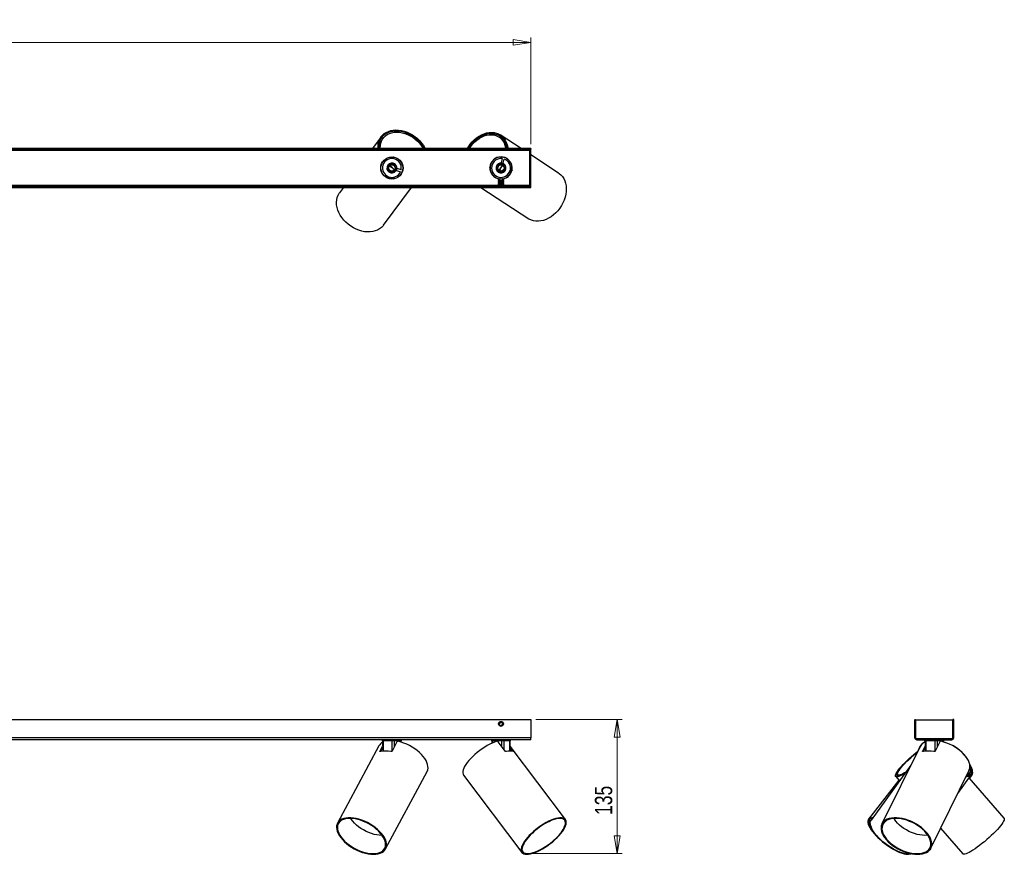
# Model space of a CAD drawing. Header units: millimetres. Extents: x 229 to 1032, y 488 to 656.
# Tile 4 of 4: x 833 to 1032, y 488 to 656. Entities that reach past the tile are written whole.
import ezdxf

# ---------------------------------------------------------------- set-up
doc = ezdxf.new("R2010")
doc.units = ezdxf.units.MM
doc.header["$PDSIZE"] = -1
doc.styles.add('SLDTEXTSTYLE0', font='TXT', dxfattribs={"width": 0.75})
doc.dimstyles.new('SLDDIMSTYLE0', dxfattribs={"dimtxt": 3.5, "dimasz": 3.556, "dimexe": 0, "dimexo": 0.0625, "dimgap": 0.875, "dimtad": 1, "dimdec": 0, "dimlfac": 5, "dimrnd": 1e-09, "dimzin": 12, "dimdsep": 46, "dimtxsty": 'SLDTEXTSTYLE0', "dimblk1": 'CLOSED', "dimblk2": 'CLOSED', "dimsah": 1, "dimcen": 0.09, "dimadec": 0, "dimazin": 3, "dimtfac": 1, "dimtofl": 0, "dimtmove": 0, "dimatfit": 3, "dimldrblk": 'CLOSED', "dimfxl": 0, "dimfrac": 2, "dimtolj": 1, "dimtzin": 12, "dimarcsym": 0})
doc.dimstyles.new('SLDDIMSTYLE2', dxfattribs={"dimtxt": 3.5, "dimasz": 3.556, "dimexe": 0, "dimexo": 0.0625, "dimgap": 0.875, "dimtad": 1, "dimdec": 0, "dimlfac": 5, "dimrnd": 1e-09, "dimzin": 12, "dimdsep": 46, "dimtxsty": 'SLDTEXTSTYLE0', "dimblk1": 'CLOSED', "dimblk2": 'CLOSED', "dimsah": 1, "dimcen": 0.09, "dimadec": 0, "dimazin": 3, "dimtfac": 1, "dimtdec": 0, "dimtofl": 0, "dimtmove": 0, "dimatfit": 3, "dimldrblk": 'CLOSED', "dimfxl": 0, "dimfrac": 2, "dimtolj": 1, "dimtzin": 12, "dimarcsym": 0})

# ---------------------------------------------------------------- blocks, each defined once
blk = doc.blocks.new('_Closed')
at = {"color": 0, "linetype": 'ByBlock', "lineweight": -2}
for p, q in [((-1, 0.166667), (0, 0)), ((-1, 0.166667), (-1, -0.166667)), ((0, 0), (-1, -0.166667)), ((0, 0), (-1, 0))]:
    blk.add_line(p, q, dxfattribs=at)
blk = doc.blocks.new('_D')
at = {"color": 7, "linetype": 'Continuous', "lineweight": 0}
for p, q in [((937.03, 514.78), (954.47, 514.78)), ((953.47, 487.76), (953.47, 514.78)), ((935.98, 487.76), (954.47, 487.76))]:
    blk.add_line(p, q, dxfattribs=at)
at = {"color": 7, "linetype": 'Continuous', "lineweight": 18, "xscale": 3.556, "yscale": 3.556}
for p, rotation in [((953.47, 514.78), 90.0000000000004), ((953.47, 487.76), 270.0000000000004)]:
    blk.add_blockref('_Closed', p, dxfattribs=dict(at, rotation=rotation))
at = {"color": 7, "linetype": 'Continuous', "lineweight": 18, "insert": (948.96, 495.54), "char_height": 3.5, "attachment_point": 1, "rotation": 90, "style": 'SLDTEXTSTYLE0'}
blk.add_mtext('135', dxfattribs=at)
blk = doc.blocks.new('_D_2')
at = {"color": 7, "linetype": 'Continuous', "lineweight": 0}
for p, q in [((336.21, 630.75), (336.21, 652.3)), ((336.21, 651.3), (936.03, 651.3)), ((936.03, 630.75), (936.03, 652.3))]:
    blk.add_line(p, q, dxfattribs=at)
at = {"color": 7, "linetype": 'Continuous', "lineweight": 18, "xscale": 3.556, "yscale": 3.556, "rotation": 180.0000000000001}
blk.add_blockref('_Closed', (336.21, 651.3, -43.4), dxfattribs=at)
at = {"color": 7, "linetype": 'Continuous', "lineweight": 18, "xscale": 3.556, "yscale": 3.556}
blk.add_blockref('_Closed', (936.03, 651.3, -43.4), dxfattribs=at)
at = {"color": 7, "linetype": 'Continuous', "lineweight": 18, "insert": (625.22, 655.81), "char_height": 3.5, "attachment_point": 1, "style": 'SLDTEXTSTYLE0'}
blk.add_mtext('2999', dxfattribs=at)

msp = doc.modelspace()

# ---------------------------------------------------------------- linework, layer by layer
at = {"color": 7, "linetype": 'Continuous', "lineweight": 25}
for p, q in [((905.85, 632.27), (904.09, 629.91)), ((905.63, 631.48), (905.83, 631.33)), ((906.15, 631.84), (905.91, 632.02)), ((906.25, 631.98), (906.09, 631.76)), ((929.84, 632.07), (929.62, 632.22)), ((929.92, 632.37), (929.76, 632.13)), ((934.07, 629.91), (929.89, 632.64)), ((930.23, 631.76), (930.37, 631.97)), ((936.03, 629.91), (636.12, 629.91)), ((936.03, 629.75), (636.12, 629.75)), ((935.83, 622.21), (935.83, 629.75)), ((936.03, 629.91), (936.03, 629.75)), ((936.03, 622.21), (936.03, 629.75)), ((906.37, 627.42), (906.34, 627.47)), ((906.54, 627.59), (906.51, 627.64)), ((907.78, 628.16), (907.82, 628.22)), ((908.1, 628.18), (908.14, 628.22)), ((908.29, 628.21), (908.37, 628.15)), ((908.34, 628.2), (908.43, 628.14)), ((928.9, 627.87), (928.96, 627.96)), ((928.95, 627.9), (929.01, 627.98)), ((929.15, 628.05), (929.2, 628.01)), ((929.45, 628.15), (929.5, 628.11)), ((930.29, 627.86), (930.08, 627.02)), ((930.47, 626.92), (930.68, 627.76)), ((930.88, 628.06), (930.87, 628.01)), ((931.09, 627.96), (931.08, 627.91)), ((931.23, 627.88), (931.22, 627.83)), ((941.65, 624.95), (936.03, 628.63)), ((905.82, 625.52), (905.87, 625.58)), ((906.27, 627.3), (906.24, 627.34)), ((907.03, 625.9), (907.05, 625.91)), ((907.07, 626.26), (907.08, 626.26)), ((907.3, 626.64), (907.29, 626.65)), ((908.94, 625.48), (909.77, 625.23)), ((909.06, 625.87), (909.01, 625.71)), ((909.89, 625.61), (909.06, 625.87)), ((909.98, 626.99), (910.07, 626.93)), ((910.01, 626.94), (910.09, 626.88)), ((910.15, 626.74), (910.11, 626.69)), ((910.23, 626.43), (910.19, 626.38)), ((927.78, 626.1), (927.84, 626.19)), ((927.83, 625.92), (927.78, 625.95)), ((927.79, 626.16), (927.85, 626.25)), ((927.86, 625.6), (927.8, 625.64)), ((930.08, 627.02), (930.47, 626.92)), ((932.25, 625.61), (932.16, 625.43)), ((932.2, 626.35), (932.25, 626.32)), ((906.22, 624.72), (906.08, 624.86)), ((907.53, 623.78), (907.36, 623.88)), ((908.28, 623.79), (908.24, 623.74)), ((909.85, 624.66), (909.8, 624.68)), ((909.94, 624.8), (909.89, 624.81)), ((910.06, 625), (910.01, 625.02)), ((928.5, 624.39), (928.46, 624.36)), ((928.68, 624.24), (928.64, 624.21)), ((928.81, 624.14), (928.77, 624.11)), ((929.41, 625.21), (929.4, 625.2)), ((930.03, 624.05), (929.47, 623.49)), ((929.47, 623.49), (929.54, 623.45)), ((930.58, 623.49), (929.47, 623.49)), ((929.8, 625), (929.8, 625.01)), ((930.58, 623.49), (930.03, 624.05)), ((930.16, 624.99), (930.16, 625)), ((930.52, 623.45), (930.58, 623.49)), ((930.61, 623.8), (930.56, 623.84)), ((931.39, 624.25), (931.26, 624.09)), ((636.12, 622.21), (936.03, 622.21)), ((636.12, 622.05), (936.03, 622.05)), ((898.27, 622.05), (897.48, 620.98)), ((906.32, 614.43), (911.96, 622.05)), ((925.99, 622.05), (935.64, 615.74)), ((929.54, 623.45), (929.43, 623.37)), ((929.43, 623.37), (929.43, 623.34)), ((930.63, 623.37), (929.43, 623.37)), ((929.43, 623.34), (929.54, 623.26)), ((930.63, 623.34), (929.43, 623.34)), ((929.54, 623.26), (929.43, 623.18)), ((929.43, 623.18), (929.43, 623.15)), ((930.63, 623.18), (929.43, 623.18)), ((929.43, 623.15), (929.54, 623.07)), ((930.63, 623.15), (929.43, 623.15)), ((929.54, 623.07), (929.43, 622.99)), ((929.43, 622.99), (929.43, 622.95)), ((930.63, 622.99), (929.43, 622.99)), ((929.43, 622.95), (929.54, 622.88)), ((930.63, 622.95), (929.43, 622.95)), ((929.54, 622.88), (929.43, 622.8)), ((929.43, 622.8), (929.43, 622.76)), ((930.63, 622.8), (929.43, 622.8)), ((929.43, 622.76), (929.54, 622.69)), ((930.63, 622.76), (929.43, 622.76)), ((929.54, 622.69), (929.43, 622.61)), ((929.43, 622.61), (929.43, 622.57)), ((930.63, 622.61), (929.43, 622.61)), ((929.43, 622.57), (929.54, 622.5)), ((930.63, 622.57), (929.43, 622.57)), ((929.54, 622.5), (929.43, 622.42)), ((929.43, 622.42), (929.43, 622.38)), ((930.63, 622.42), (929.43, 622.42)), ((929.43, 622.38), (929.54, 622.3)), ((930.63, 622.38), (929.43, 622.38)), ((929.54, 622.3), (929.43, 622.23)), ((929.43, 622.23), (929.43, 622.21)), ((930.63, 622.23), (929.43, 622.23)), ((930.52, 623.45), (929.54, 623.45)), ((930.52, 623.26), (929.54, 623.26)), ((930.52, 623.07), (929.54, 623.07)), ((930.52, 622.88), (929.54, 622.88)), ((930.52, 622.69), (929.54, 622.69)), ((930.52, 622.5), (929.54, 622.5)), ((930.52, 622.3), (929.54, 622.3)), ((930.63, 623.37), (930.52, 623.45)), ((930.52, 623.26), (930.63, 623.34)), ((930.63, 623.18), (930.52, 623.26)), ((930.52, 623.07), (930.63, 623.15)), ((930.63, 622.99), (930.52, 623.07)), ((930.52, 622.88), (930.63, 622.95)), ((930.63, 622.8), (930.52, 622.88)), ((930.52, 622.69), (930.63, 622.76)), ((930.63, 622.61), (930.52, 622.69)), ((930.52, 622.5), (930.63, 622.57)), ((930.63, 622.42), (930.52, 622.5)), ((930.52, 622.3), (930.63, 622.38)), ((930.63, 622.23), (930.52, 622.3)), ((930.63, 623.34), (930.63, 623.37)), ((930.63, 623.15), (930.63, 623.18)), ((930.63, 622.95), (930.63, 622.99)), ((930.63, 622.76), (930.63, 622.8)), ((930.63, 622.57), (930.63, 622.61)), ((930.63, 622.38), (930.63, 622.42)), ((930.63, 622.21), (930.63, 622.23)), ((936.03, 622.05), (936.03, 622.21)), ((636.12, 514.78), (936.03, 514.78)), ((936.03, 514.78), (936.03, 511.08)), ((1013.48, 514.78), (1013.64, 514.78)), ((1013.48, 514.78), (1013.48, 511.08)), ((1013.49, 514.68), (1021.17, 514.68)), ((1013.49, 511.04), (1013.49, 514.68)), ((1013.64, 514.78), (1013.64, 511.08)), ((1021.17, 511.08), (1021.17, 514.78)), ((1021.33, 514.78), (1021.17, 514.78)), ((1021.17, 514.68), (1021.17, 511.04)), ((1021.33, 511.08), (1021.33, 514.78)), ((929.73, 514.06), (930.03, 514.23)), ((929.73, 513.71), (929.73, 514.06)), ((929.73, 513.71), (930.03, 513.54)), ((930.33, 514.06), (930.03, 514.23)), ((930.33, 513.71), (930.03, 513.54)), ((930.33, 513.71), (930.33, 514.06)), ((936.03, 511.08), (636.12, 511.08)), ((936.03, 510.68), (636.12, 510.68)), ((906.15, 510.48), (906.17, 508.37)), ((908.08, 510.48), (906.27, 510.48)), ((909.85, 510.48), (908.5, 510.48)), ((909.91, 510.22), (909.91, 510.48)), ((928.17, 510.48), (928.17, 509.99)), ((930.19, 510.48), (928.3, 510.48)), ((931.84, 510.48), (930.61, 510.48)), ((931.87, 508.4), (931.89, 510.48)), ((936.03, 510.68), (936.03, 511.08)), ((1013.48, 511.08), (1013.64, 511.08)), ((1020.97, 510.84), (1013.69, 510.84)), ((1013.88, 510.68), (1013.88, 510.84)), ((1013.88, 510.84), (1020.93, 510.84)), ((1013.88, 510.68), (1020.93, 510.68)), ((1015.52, 510.48), (1015.53, 510.23)), ((1015.54, 510.48), (1015.57, 508.37)), ((1017.57, 510.48), (1015.68, 510.48)), ((1019.22, 510.48), (1017.98, 510.48)), ((1019.27, 510.24), (1019.27, 510.48)), ((1019.28, 510.24), (1019.28, 510.48)), ((1020.93, 510.68), (1020.93, 510.84)), ((1021.33, 511.08), (1021.17, 511.08)), ((905.42, 509.47), (897.05, 493.87)), ((905.65, 508.41), (906.16, 509.37)), ((905.76, 508.31), (906.17, 509.07)), ((909.05, 510.27), (908.06, 508.41)), ((930.86, 508.41), (929.46, 510.27)), ((931.87, 508.93), (932.3, 508.36)), ((943.04, 494.58), (931.88, 509.38)), ((931.88, 509.24), (932.51, 508.41)), ((1014.53, 509.3), (1006.84, 493.7)), ((1014.52, 509.3), (1014.08, 508.4)), ((1015.07, 508.41), (1015.55, 509.4)), ((1015.17, 508.3), (1015.56, 509.09)), ((1018.49, 510.27), (1017.58, 508.41)), ((1012.68, 505.54), (1004.68, 494.49)), ((1016.71, 488.84), (1024.4, 504.44)), ((906.75, 488.67), (915.12, 504.27)), ((922.49, 503.56), (934.25, 487.96)), ((1010.28, 502.51), (1004.15, 494.65)), ((1009.63, 503.27), (1010.39, 502.39)), ((1010, 503.6), (1010.21, 503.36)), ((1022.13, 499.85), (1024.88, 503.65)), ((1024.26, 503.65), (1024.48, 503.94)), ((1031.48, 494.87), (1024.42, 503.01)), ((1024.53, 502.88), (1025, 503.49)), ((1016.73, 488.84), (1018.69, 492.83)), ((1018.68, 492.84), (1023.17, 487.66)), ((1012.03, 487.59), (1012.2, 487.6))]:
    msp.add_line(p, q, dxfattribs=at)
at = {"color": 8, "linetype": 'Continuous', "lineweight": 25}
for p, q in [((935.83, 629.51), (636.12, 629.51)), ((929.47, 622.45), (724.58, 622.45)), ((935.83, 622.45), (930.58, 622.45)), ((906.27, 510.48), (906.3, 508.38)), ((908.08, 508.46), (908.08, 510.48)), ((908.5, 510.48), (908.5, 509.24)), ((909.85, 510.23), (909.85, 510.48)), ((928.3, 510.48), (928.31, 510.05)), ((930.19, 509.3), (930.19, 510.48)), ((930.61, 510.48), (930.6, 508.75)), ((931.82, 508.4), (931.84, 510.48)), ((1015.68, 510.48), (1015.7, 508.38)), ((1017.56, 508.39), (1017.57, 510.48)), ((1017.98, 510.48), (1017.98, 509.22)), ((1019.22, 510.26), (1019.22, 510.48)), ((905.65, 508.41), (905.72, 508.3)), ((932.43, 508.33), (932.51, 508.41)), ((1015.07, 508.41), (1015.14, 508.29))]:
    msp.add_line(p, q, dxfattribs=at)
at = {"color": 7, "linetype": 'Continuous', "lineweight": 25, "flags": 128}
for points in [[(905.24, 629.91), (905.24, 629.95), (905.23, 630.45), (905.28, 630.94), (905.4, 631.4), (905.58, 631.84), (905.82, 632.23), (906.12, 632.59), (906.47, 632.9), (906.86, 633.15), (907.31, 633.36), (907.79, 633.51), (908.3, 633.6), (908.83, 633.64), (909.39, 633.61), (909.96, 633.53), (910.53, 633.38), (911.09, 633.18), (911.65, 632.93), (912.19, 632.63), (912.7, 632.28), (913.18, 631.89), (913.63, 631.46), (914.03, 631), (914.39, 630.52), (914.69, 630.02), (914.75, 629.91)], [(905.42, 629.91), (905.41, 630.08), (905.42, 630.58), (905.5, 631.05), (905.65, 631.5), (905.85, 631.92), (906.12, 632.3), (906.45, 632.63), (906.83, 632.91), (907.25, 633.13), (907.72, 633.3), (908.22, 633.41), (908.75, 633.46), (909.3, 633.45), (909.86, 633.38), (910.43, 633.25), (911, 633.06), (911.56, 632.81), (912.1, 632.51), (912.61, 632.16), (913.1, 631.77), (913.54, 631.34), (913.94, 630.88), (914.29, 630.39), (914.57, 629.91)], [(905.69, 629.91), (905.69, 630.01), (905.7, 630.5), (905.78, 630.96), (905.92, 631.39), (906.13, 631.79), (906.4, 632.15), (906.72, 632.47), (907.1, 632.73), (907.52, 632.94), (907.98, 633.09), (908.47, 633.18), (909, 633.21), (909.54, 633.18), (910.09, 633.09), (910.64, 632.94), (911.19, 632.73), (911.72, 632.47), (912.23, 632.16), (912.72, 631.8), (913.17, 631.4), (913.57, 630.96), (913.93, 630.5), (914.24, 630.01), (914.3, 629.91)], [(923.24, 629.91), (923.46, 630.27), (923.82, 630.77), (924.22, 631.24), (924.65, 631.67), (925.12, 632.06), (925.6, 632.39), (926.1, 632.66), (926.62, 632.88), (927.13, 633.04), (927.64, 633.13), (928.15, 633.15), (928.63, 633.11), (929.09, 633.01), (929.53, 632.84), (929.93, 632.61), (930.29, 632.32), (930.61, 631.98), (930.88, 631.59), (931.1, 631.15), (931.27, 630.67), (931.38, 630.16), (931.41, 629.91)], [(923.41, 629.91), (923.58, 630.19), (923.95, 630.69), (924.35, 631.16), (924.78, 631.59), (925.25, 631.96), (925.74, 632.28), (926.24, 632.55), (926.76, 632.75), (927.27, 632.89), (927.78, 632.96), (928.28, 632.96), (928.75, 632.89), (929.2, 632.76), (929.62, 632.57), (930.01, 632.31), (930.35, 631.99), (930.64, 631.62), (930.88, 631.19), (931.06, 630.73), (931.19, 630.23), (931.24, 629.91)], [(923.67, 629.91), (923.94, 630.31), (924.31, 630.79), (924.72, 631.22), (925.16, 631.6), (925.63, 631.94), (926.12, 632.21), (926.61, 632.43), (927.11, 632.58), (927.61, 632.67), (928.09, 632.69), (928.56, 632.64), (929.01, 632.52), (929.42, 632.34), (929.79, 632.09), (930.13, 631.79), (930.41, 631.43), (930.65, 631.02), (930.83, 630.57), (930.95, 630.08), (930.98, 629.91)], [(908.95, 625.63), (909, 625.73), (909.02, 626.12), (908.89, 626.49), (908.62, 626.78), (908.27, 626.95), (907.88, 626.97), (907.51, 626.83), (907.23, 626.57), (907.06, 626.22), (907.04, 625.83), (907.17, 625.46), (907.43, 625.17), (907.79, 625.01), (908.18, 624.99), (908.18, 624.99)], [(908.09, 626.06), (907.76, 626.27), (907.52, 626.38)], [(908.57, 625.61), (908.38, 625.81), (908.09, 626.06)], [(930.32, 626.92), (930.21, 626.96), (929.82, 626.96), (929.46, 626.8), (929.19, 626.52), (929.05, 626.16), (929.05, 625.77), (929.2, 625.41), (929.48, 625.14), (929.84, 624.99), (930.23, 625), (930.59, 625.15), (930.87, 625.43), (931.01, 625.79), (931.01, 626.18), (931.01, 626.18)], [(929.94, 626.03), (929.75, 625.7), (929.65, 625.45)], [(930.36, 626.53), (930.18, 626.34), (929.94, 626.03)], [(941.65, 624.95), (941.75, 624.89), (942.11, 624.59), (942.42, 624.23), (942.69, 623.83), (942.9, 623.38), (943.06, 622.89), (943.16, 622.36), (943.2, 621.81), (943.18, 621.25), (943.1, 620.67), (942.97, 620.08), (942.78, 619.5), (942.53, 618.93), (942.23, 618.38), (941.89, 617.85), (941.5, 617.36), (941.08, 616.91), (940.63, 616.5), (940.14, 616.14), (939.64, 615.83), (939.13, 615.59), (938.61, 615.4), (938.09, 615.29), (937.58, 615.23), (937.08, 615.25), (936.61, 615.33), (936.15, 615.47), (935.74, 615.68), (935.64, 615.74)], [(906.32, 614.43), (906.25, 614.34), (905.93, 614), (905.55, 613.71), (905.13, 613.47), (904.67, 613.28), (904.17, 613.15), (903.65, 613.08), (903.09, 613.08), (902.53, 613.13), (901.95, 613.24), (901.38, 613.41), (900.81, 613.64), (900.26, 613.91), (899.72, 614.24), (899.22, 614.62), (898.75, 615.03), (898.32, 615.48), (897.94, 615.96), (897.61, 616.46), (897.33, 616.98), (897.12, 617.5), (896.97, 618.03), (896.88, 618.56), (896.86, 619.07), (896.9, 619.57), (897.01, 620.04), (897.18, 620.48), (897.41, 620.89), (897.48, 620.98)], [(906.15, 510.68), (906.17, 510.67), (906.2, 510.66), (906.22, 510.64), (906.23, 510.62), (906.25, 510.59), (906.26, 510.55), (906.27, 510.52), (906.27, 510.48)], [(907.97, 510.68), (907.99, 510.67), (908.01, 510.66), (908.03, 510.64), (908.05, 510.62), (908.06, 510.59), (908.08, 510.55), (908.08, 510.52), (908.08, 510.48)], [(915.12, 504.27), (915.12, 504.29), (915.25, 504.6), (915.31, 504.94), (915.3, 505.31), (915.23, 505.69), (915.1, 506.09), (914.91, 506.5), (914.66, 506.92), (914.35, 507.33), (913.99, 507.74), (913.58, 508.14), (913.13, 508.52), (912.64, 508.88), (912.12, 509.22), (911.58, 509.52), (911.02, 509.8), (910.45, 510.03), (909.88, 510.22), (909.32, 510.37)], [(929.2, 510.37), (928.75, 510.22), (928.27, 510.03), (927.77, 509.8), (927.26, 509.52), (926.74, 509.22), (926.23, 508.88), (925.73, 508.52), (925.24, 508.14), (924.77, 507.74), (924.32, 507.33), (923.92, 506.92), (923.54, 506.5), (923.22, 506.09), (922.93, 505.69), (922.7, 505.31), (922.52, 504.94), (922.4, 504.6), (922.34, 504.29), (922.33, 504.01), (922.38, 503.77), (922.49, 503.56), (922.49, 503.56)], [(928.3, 510.48), (928.3, 510.52), (928.29, 510.55), (928.28, 510.59), (928.27, 510.62), (928.25, 510.64), (928.23, 510.66), (928.21, 510.67), (928.19, 510.68)], [(930.19, 510.48), (930.19, 510.52), (930.18, 510.55), (930.17, 510.59), (930.16, 510.62), (930.14, 510.64), (930.12, 510.66), (930.1, 510.67), (930.08, 510.68)], [(1015.57, 510.68), (1015.59, 510.67), (1015.61, 510.66), (1015.63, 510.64), (1015.64, 510.62), (1015.66, 510.59), (1015.67, 510.55), (1015.67, 510.52), (1015.68, 510.48)], [(1017.46, 510.68), (1017.48, 510.67), (1017.5, 510.66), (1017.52, 510.64), (1017.54, 510.62), (1017.55, 510.59), (1017.56, 510.55), (1017.57, 510.52), (1017.57, 510.48)], [(1024.4, 504.44), (1024.46, 504.6), (1024.55, 504.94), (1024.58, 505.31), (1024.54, 505.69), (1024.44, 506.09), (1024.27, 506.5), (1024.04, 506.92), (1023.75, 507.33), (1023.41, 507.74), (1023.01, 508.14), (1022.57, 508.52), (1022.1, 508.88), (1021.58, 509.22), (1021.05, 509.52), (1020.49, 509.8), (1019.91, 510.03), (1019.34, 510.22), (1018.76, 510.37)], [(1011.51, 503.93), (1011.24, 503.77), (1010.88, 503.56), (1010.55, 503.4), (1010.27, 503.29), (1010.03, 503.22), (1009.84, 503.19), (1009.7, 503.22), (1009.61, 503.29), (1009.58, 503.4), (1009.6, 503.56), (1009.67, 503.77), (1009.79, 504.01), (1009.97, 504.29), (1010.19, 504.6), (1010.46, 504.94), (1010.78, 505.31), (1011.13, 505.69), (1011.51, 506.09), (1011.92, 506.5), (1012.36, 506.92), (1012.82, 507.33), (1013.29, 507.74), (1013.76, 508.14), (1014.08, 508.4)], [(1011.58, 504.03), (1011.4, 503.92), (1011.03, 503.71), (1010.7, 503.54), (1010.42, 503.42), (1010.18, 503.35), (1009.98, 503.33), (1009.85, 503.35), (1009.76, 503.42), (1009.73, 503.54), (1009.76, 503.71), (1009.84, 503.92), (1009.97, 504.17), (1010.16, 504.46), (1010.4, 504.78), (1010.68, 505.13), (1011.01, 505.5), (1011.37, 505.89), (1011.77, 506.3), (1012.19, 506.71), (1012.64, 507.13), (1013.1, 507.54), (1013.57, 507.94), (1014.05, 508.33)], [(1011.69, 504.18), (1011.4, 504.01), (1011.06, 503.82), (1010.76, 503.68), (1010.5, 503.58), (1010.29, 503.53), (1010.13, 503.53), (1010.02, 503.58), (1009.96, 503.68), (1009.97, 503.82), (1010.03, 504.01), (1010.14, 504.24), (1010.3, 504.51), (1010.52, 504.81), (1010.78, 505.14), (1011.09, 505.5), (1011.44, 505.87), (1011.82, 506.27), (1012.23, 506.67), (1012.66, 507.07), (1013.11, 507.47), (1013.57, 507.86), (1013.99, 508.21)], [(1024.52, 505.8), (1024.58, 505.69), (1024.79, 505.31), (1024.94, 504.94), (1025.03, 504.6), (1025.06, 504.29), (1025.04, 504.01), (1024.95, 503.77), (1024.81, 503.56), (1024.61, 503.4), (1024.36, 503.29), (1024.06, 503.22), (1023.78, 503.19)], [(1024.57, 505.48), (1024.73, 505.13), (1024.84, 504.78), (1024.89, 504.46), (1024.88, 504.17), (1024.81, 503.92), (1024.68, 503.71), (1024.48, 503.54), (1024.24, 503.42), (1023.94, 503.35), (1023.84, 503.34)], [(1024.56, 505), (1024.61, 504.81), (1024.64, 504.51), (1024.61, 504.24), (1024.52, 504.01), (1024.37, 503.82), (1024.16, 503.68), (1023.98, 503.61)], [(904.33, 487.59), (904.82, 487.61), (905.27, 487.68), (905.68, 487.8), (906.03, 487.97), (906.34, 488.17), (906.58, 488.42), (906.77, 488.7), (906.89, 489.02), (906.94, 489.37), (906.93, 489.74), (906.85, 490.13), (906.71, 490.54), (906.51, 490.95), (906.25, 491.37), (905.93, 491.79), (905.55, 492.2), (905.13, 492.6), (904.67, 492.99), (904.17, 493.35), (903.65, 493.68), (903.09, 493.98), (902.53, 494.25), (901.95, 494.47), (901.38, 494.66), (900.81, 494.8), (900.26, 494.89), (899.72, 494.94), (899.22, 494.94), (898.75, 494.89), (898.32, 494.8), (897.94, 494.66), (897.61, 494.47), (897.33, 494.25), (897.12, 493.98), (896.97, 493.68), (896.88, 493.35), (896.86, 492.99), (896.9, 492.6), (897.01, 492.2), (897.18, 491.79), (897.41, 491.37), (897.71, 490.95), (898.05, 490.54), (898.45, 490.13), (898.89, 489.74), (899.37, 489.37), (899.89, 489.02), (900.43, 488.7), (900.99, 488.42), (901.56, 488.17), (902.13, 487.97), (902.71, 487.8), (903.27, 487.68), (903.81, 487.61), (904.33, 487.59)], [(904.25, 487.72), (904.72, 487.75), (905.16, 487.82), (905.56, 487.94), (905.91, 488.1), (906.2, 488.3), (906.43, 488.55), (906.61, 488.83), (906.72, 489.15), (906.76, 489.49), (906.74, 489.86), (906.65, 490.25), (906.5, 490.65), (906.29, 491.06), (906.01, 491.47), (905.69, 491.88), (905.31, 492.29), (904.88, 492.67), (904.42, 493.04), (903.92, 493.39), (903.39, 493.7), (902.84, 493.98), (902.28, 494.23), (901.72, 494.44), (901.15, 494.6), (900.6, 494.72), (900.07, 494.79), (899.55, 494.81), (899.08, 494.79), (898.64, 494.72), (898.24, 494.6), (897.89, 494.44), (897.6, 494.23), (897.37, 493.98), (897.19, 493.7), (897.08, 493.39), (897.04, 493.04), (897.06, 492.67), (897.15, 492.29), (897.3, 491.88), (897.51, 491.47), (897.79, 491.06), (898.11, 490.65), (898.49, 490.25), (898.92, 489.86), (899.39, 489.49), (899.89, 489.15), (900.41, 488.83), (900.96, 488.55), (901.52, 488.3), (902.09, 488.1), (902.65, 487.94), (903.2, 487.82), (903.74, 487.75), (904.25, 487.72)], [(906.07, 491.4), (905.98, 491.4), (905.49, 491.42), (904.97, 491.49), (904.44, 491.61), (903.9, 491.77), (903.36, 491.97), (902.82, 492.21), (902.29, 492.49), (901.79, 492.8), (901.32, 493.13), (900.87, 493.49), (900.47, 493.86), (900.12, 494.25), (899.82, 494.65), (899.7, 494.81)], [(935.22, 487.59), (935.59, 487.61), (935.99, 487.68), (936.43, 487.8), (936.9, 487.97), (937.39, 488.17), (937.9, 488.42), (938.42, 488.7), (938.94, 489.02), (939.45, 489.37), (939.96, 489.74), (940.45, 490.13), (940.91, 490.54), (941.35, 490.95), (941.75, 491.37), (942.11, 491.79), (942.42, 492.2), (942.69, 492.6), (942.9, 492.99), (943.06, 493.35), (943.16, 493.68), (943.2, 493.98), (943.18, 494.25), (943.1, 494.47), (942.97, 494.66), (942.78, 494.8), (942.53, 494.89), (942.23, 494.94), (941.89, 494.94), (941.5, 494.89), (941.08, 494.8), (940.63, 494.66), (940.14, 494.47), (939.64, 494.25), (939.13, 493.98), (938.61, 493.68), (938.09, 493.35), (937.58, 492.99), (937.08, 492.6), (936.61, 492.2), (936.15, 491.79), (935.74, 491.37), (935.35, 490.95), (935.02, 490.54), (934.73, 490.13), (934.49, 489.74), (934.3, 489.37), (934.17, 489.02), (934.1, 488.7), (934.09, 488.42), (934.14, 488.17), (934.25, 487.97), (934.41, 487.8), (934.63, 487.68), (934.9, 487.61), (935.22, 487.59)], [(935.35, 487.72), (935.71, 487.75), (936.1, 487.82), (936.54, 487.94), (937, 488.1), (937.48, 488.3), (937.98, 488.55), (938.49, 488.83), (939, 489.15), (939.51, 489.49), (940, 489.86), (940.48, 490.25), (940.93, 490.65), (941.35, 491.06), (941.73, 491.47), (942.07, 491.88), (942.37, 492.29), (942.61, 492.67), (942.8, 493.04), (942.94, 493.39), (943.02, 493.7), (943.03, 493.98), (942.99, 494.23), (942.89, 494.44), (942.73, 494.6), (942.52, 494.72), (942.26, 494.79), (941.94, 494.81), (941.58, 494.79), (941.18, 494.72), (940.75, 494.6), (940.29, 494.44), (939.81, 494.23), (939.31, 493.98), (938.8, 493.7), (938.29, 493.39), (937.78, 493.04), (937.29, 492.67), (936.81, 492.29), (936.36, 491.88), (935.94, 491.47), (935.56, 491.06), (935.22, 490.65), (934.92, 490.25), (934.68, 489.86), (934.49, 489.49), (934.35, 489.15), (934.27, 488.83), (934.26, 488.55), (934.3, 488.3), (934.4, 488.1), (934.55, 487.94), (934.77, 487.82), (935.03, 487.75), (935.35, 487.72)], [(1005.01, 494.95), (1004.79, 494.94), (1004.53, 494.89), (1004.31, 494.8), (1004.16, 494.66), (1004.05, 494.47), (1004.01, 494.25), (1004.02, 493.98), (1004.09, 493.68), (1004.22, 493.35), (1004.41, 492.99), (1004.64, 492.6), (1004.93, 492.2), (1005.27, 491.79), (1005.64, 491.37), (1006.05, 490.95), (1006.5, 490.54), (1006.97, 490.13), (1007.46, 489.74), (1007.96, 489.37), (1008.48, 489.02), (1008.99, 488.7), (1009.49, 488.42), (1009.98, 488.17), (1010.45, 487.97), (1010.9, 487.8), (1011.31, 487.68), (1011.69, 487.61), (1012.03, 487.59), (1012.03, 487.59)], [(1004.91, 494.81), (1004.79, 494.79), (1004.56, 494.72), (1004.37, 494.6), (1004.25, 494.44), (1004.18, 494.23), (1004.17, 493.98), (1004.22, 493.7), (1004.33, 493.39), (1004.49, 493.04), (1004.71, 492.67), (1004.97, 492.29), (1005.29, 491.88), (1005.65, 491.47), (1006.04, 491.06), (1006.15, 490.96)], [(1012.42, 487.59), (1012.03, 487.61), (1011.59, 487.68), (1011.13, 487.8), (1010.64, 487.97), (1010.13, 488.17), (1009.61, 488.42), (1009.08, 488.7), (1008.55, 489.02), (1008.03, 489.37), (1007.52, 489.74), (1007.04, 490.13), (1006.58, 490.54), (1006.15, 490.95), (1005.77, 491.37), (1005.43, 491.79), (1005.13, 492.2), (1004.89, 492.6), (1004.71, 492.99), (1004.58, 493.35), (1004.51, 493.68), (1004.5, 493.98), (1004.55, 494.25), (1004.67, 494.47), (1004.68, 494.49)], [(1014.01, 487.59), (1014.52, 487.61), (1015, 487.68), (1015.43, 487.8), (1015.81, 487.97), (1016.15, 488.17), (1016.42, 488.42), (1016.64, 488.7), (1016.79, 489.02), (1016.87, 489.37), (1016.89, 489.74), (1016.85, 490.13), (1016.73, 490.54), (1016.55, 490.95), (1016.31, 491.37), (1016.02, 491.79), (1015.66, 492.2), (1015.26, 492.6), (1014.8, 492.99), (1014.31, 493.35), (1013.79, 493.68), (1013.24, 493.98), (1012.67, 494.25), (1012.09, 494.47), (1011.51, 494.66), (1010.93, 494.8), (1010.36, 494.89), (1009.81, 494.94), (1009.28, 494.94), (1008.79, 494.89), (1008.33, 494.8), (1007.92, 494.66), (1007.56, 494.47), (1007.26, 494.25), (1007.02, 493.98), (1006.83, 493.68), (1006.71, 493.35), (1006.66, 492.99), (1006.67, 492.6), (1006.75, 492.2), (1006.9, 491.79), (1007.11, 491.37), (1007.38, 490.95), (1007.71, 490.54), (1008.09, 490.13), (1008.52, 489.74), (1008.99, 489.37), (1009.49, 489.02), (1010.03, 488.7), (1010.59, 488.42), (1011.17, 488.17), (1011.75, 487.97), (1012.33, 487.8), (1012.91, 487.68), (1013.47, 487.61), (1014.01, 487.59)], [(1013.93, 487.72), (1014.43, 487.75), (1014.89, 487.82), (1015.32, 487.94), (1015.69, 488.1), (1016.01, 488.3), (1016.28, 488.55), (1016.48, 488.83), (1016.62, 489.15), (1016.7, 489.49), (1016.7, 489.86), (1016.64, 490.25), (1016.52, 490.65), (1016.33, 491.06), (1016.08, 491.47), (1015.77, 491.88), (1015.41, 492.29), (1015, 492.67), (1014.54, 493.04), (1014.05, 493.39), (1013.52, 493.7), (1012.98, 493.98), (1012.41, 494.23), (1011.84, 494.44), (1011.27, 494.6), (1010.7, 494.72), (1010.15, 494.79), (1009.62, 494.81), (1009.12, 494.79), (1008.66, 494.72), (1008.23, 494.6), (1007.86, 494.44), (1007.54, 494.23), (1007.27, 493.98), (1007.07, 493.7), (1006.93, 493.39), (1006.86, 493.04), (1006.85, 492.67), (1006.91, 492.29), (1007.03, 491.88), (1007.22, 491.47), (1007.47, 491.06), (1007.78, 490.65), (1008.14, 490.25), (1008.55, 489.86), (1009.01, 489.49), (1009.5, 489.15), (1010.03, 488.83), (1010.57, 488.55), (1011.14, 488.3), (1011.71, 488.1), (1012.28, 487.94), (1012.85, 487.82), (1013.4, 487.75), (1013.93, 487.72)], [(1015.52, 491.4), (1015.01, 491.42), (1014.48, 491.49), (1013.94, 491.61), (1013.39, 491.77), (1012.84, 491.97), (1012.3, 492.21), (1011.77, 492.49), (1011.27, 492.8), (1010.8, 493.13), (1010.37, 493.49), (1009.99, 493.86), (1009.65, 494.25), (1009.36, 494.65), (1009.27, 494.8)], [(1031.48, 494.87), (1031.52, 494.8), (1031.52, 494.66), (1031.47, 494.47), (1031.37, 494.25), (1031.22, 493.98), (1031.01, 493.68), (1030.76, 493.35), (1030.46, 492.99), (1030.12, 492.6), (1029.74, 492.2), (1029.34, 491.79), (1028.9, 491.37), (1028.45, 490.95), (1027.98, 490.54), (1027.5, 490.13), (1027.02, 489.74), (1026.55, 489.37), (1026.08, 489.02), (1025.63, 488.7), (1025.2, 488.42), (1024.8, 488.17), (1024.44, 487.97), (1024.11, 487.8), (1023.82, 487.68), (1023.58, 487.61), (1023.38, 487.59)], [(1016.11, 491.44), (1016, 491.42), (1015.52, 491.4)], [(1016.73, 488.84), (1016.65, 488.7), (1016.49, 488.48)], [(1013.02, 487.67), (1012.77, 487.61), (1012.42, 487.59)], [(1014.93, 487.67), (1014.53, 487.61), (1014.02, 487.59)], [(1023.38, 487.59), (1023.24, 487.61), (1023.17, 487.66)]]:
    msp.add_lwpolyline(points, dxfattribs=at)
at = {"color": 7, "linetype": 'Continuous', "lineweight": 25}
for centre, radius in [((908.03, 625.98), 2.25), ((908.03, 625.98), 2.2), ((908.03, 625.98), 0.85), ((908.03, 625.98), 0.65), ((930.03, 625.98), 0.85), ((930.03, 625.98), 0.65), ((930.03, 513.88), 0.5), ((930.03, 513.88), 0.489)]:
    msp.add_circle(centre, radius, dxfattribs=at)
for centre, radius, start, end in [((908.52, 630), 3, 144.103, 181.8039), ((927.97, 629.42), 3.25, 8.6446, 54.8244), ((908.03, 625.98), 1.9, 348.783, 336.6983), ((930.03, 625.98), 2.25, 90, 262.2873), ((930.03, 625.98), 2.2, 276.7145, 236.8424), ((930.03, 625.98), 1.9, 82.1715, 70.0868), ((930.03, 625.98), 2.25, 277.7127, 90), ((907.07, 624.7), 1.64, 53.0588, 76.1571), ((907.09, 624.69), 1.64, 30.7507, 53.8489), ((931.36, 625.09), 1.64, 146.4473, 169.5455), ((931.37, 625.11), 1.64, 124.1392, 147.2375), ((930.03, 625.98), 1, 11.8424, 56.8424), ((908.03, 625.98), 1, 278.4539, 323.4539), ((930.03, 625.98), 2.2, 236.8424, 263.2855), ((905.95, 510.48), 0.2, 1.0283, 90), ((908.69, 510.49), 0.183, 96.8369, 185.1192), ((910.03, 510.49), 0.183, 96.8369, 185.1192), ((910.11, 510.48), 0.2, 90, 179.6717), ((927.97, 510.48), 0.2, 0.8761, 90), ((930.79, 510.49), 0.186, 95.4599, 184.1775), ((932.03, 510.49), 0.186, 95.4599, 184.1775), ((932.09, 510.48), 0.2, 90, 179.5188), ((1013.88, 511.08), 0.4, 180, 270), ((1013.69, 511.04), 0.2, 180, 270), ((1013.88, 511.08), 0.24, 180, 270), ((1015.32, 510.48), 0.2, 1.0283, 90), ((1015.34, 510.48), 0.2, 0.8761, 90), ((1018.17, 510.49), 0.186, 95.4599, 184.1775), ((1019.4, 510.49), 0.186, 95.4599, 184.1775), ((1019.47, 510.48), 0.2, 90, 179.5188), ((1019.48, 510.48), 0.2, 90, 179.6717), ((1020.93, 511.08), 0.4, 270, 0), ((1020.93, 511.08), 0.24, 270, 0), ((1020.97, 511.04), 0.2, 270, 0), ((906.97, 508.62), 1.77, 117.4929, 151.1097), ((906.75, 503.14), 5.26, 78.5464, 101.4536), ((931.83, 505.96), 2.44, 73.0788, 106.9212), ((1016.32, 508.37), 2.02, 112.4726, 156.4732), ((1016.34, 508.34), 2.06, 112.875, 152.078), ((1016.23, 502.69), 5.71, 79.0131, 100.9869), ((1017.05, 501.96), 8.58, 36.2838, 75.0353), ((1024.05, 504.04), 1.1, 329.9544, 24.6098), ((1023.53, 504.2), 0.918, 290.8122, 322.9475)]:
    msp.add_arc(centre, radius, start, end, dxfattribs=at)
at = {"color": 8, "linetype": 'Continuous', "lineweight": 25}
for centre, major_axis, ratio, start_param, end_param in [((906.45, 510.48), (0.3, -0.002), 0.001209, 2.208721, 3.143048), ((909.61, 510.48), (0.3, 0.002), 0.001209, 5.645337, 6.281339), ((928.47, 510.48), (0.3, -0.002), 0.001688, 2.149593, 3.142963), ((931.59, 510.48), (0.3, 0.002), 0.001688, 5.704464, 6.281269), ((1015.84, 510.48), (0.3, -0.002), 0.001688, 2.149593, 3.142963), ((1018.97, 510.48), (0.3, 0.002), 0.001688, 5.704464, 6.281269)]:
    msp.add_ellipse(centre, major_axis=major_axis, ratio=ratio, start_param=start_param, end_param=end_param, dxfattribs=at)
at = {"color": 7, "linetype": 'Continuous', "lineweight": 25}
for centre, major_axis, ratio, start_param, end_param in [((908.26, 510.48), (0.3, 0), 0.008138, 0.637853, 2.208573), ((930.36, 510.48), (0.3, 0.001), 0.008052, 0.578698, 2.149419), ((1017.73, 510.48), (0.3, 0.001), 0.008052, 0.578698, 2.149419)]:
    msp.add_ellipse(centre, major_axis=major_axis, ratio=ratio, start_param=start_param, end_param=end_param, dxfattribs=at)
for points, knots in [([(907.16, 626.19), (907.14, 626.11), (907.1, 625.93), (907.15, 625.64), (907.28, 625.37), (907.51, 625.15), (907.8, 625.01), (908.03, 624.98), (908.16, 624.99), (908.18, 624.99)], [0, 0, 0, 0, 0.145028, 0.289979, 0.456545, 0.625702, 0.796504, 0.973544, 1, 1, 1, 1]), ([(908.25, 626.84), (908.21, 626.85), (908.08, 626.88), (907.84, 626.87), (907.56, 626.76), (907.33, 626.56), (907.21, 626.35), (907.17, 626.22), (907.16, 626.19)], [0, 0, 0, 0, 0.0718, 0.286448, 0.501095, 0.715743, 0.93039, 1, 1, 1, 1]), ([(908.83, 625.38), (908.88, 625.46), (908.97, 625.64), (909.01, 625.95), (908.95, 626.27), (908.78, 626.55), (908.54, 626.76), (908.34, 626.81), (908.25, 626.84)], [0, 0, 0, 0, 0.144785, 0.321878, 0.499028, 0.672515, 0.841766, 1, 1, 1, 1]), ([(929.15, 626.14), (929.15, 626.11), (929.13, 625.98), (929.15, 625.74), (929.28, 625.46), (929.49, 625.24), (929.7, 625.14), (929.83, 625.11), (929.86, 625.1)], [0, 0, 0, 0, 0.0718, 0.286448, 0.501095, 0.715743, 0.93039, 1, 1, 1, 1]), ([(930.58, 626.81), (930.49, 626.85), (930.31, 626.94), (930, 626.96), (929.68, 626.88), (929.41, 626.69), (929.22, 626.44), (929.17, 626.24), (929.15, 626.14)], [0, 0, 0, 0, 0.144785, 0.321878, 0.499028, 0.672515, 0.841766, 1, 1, 1, 1]), ([(929.86, 625.1), (929.95, 625.09), (930.13, 625.06), (930.41, 625.12), (930.68, 625.27), (930.89, 625.51), (931.01, 625.81), (931.03, 626.04), (931.01, 626.17), (931.01, 626.18)], [0, 0, 0, 0, 0.145028, 0.289979, 0.456545, 0.625702, 0.796504, 0.973544, 1, 1, 1, 1]), ([(909.32, 510.37), (909.3, 510.38), (909.25, 510.38), (909.18, 510.37), (909.11, 510.34), (909.07, 510.3), (909.06, 510.27), (909.05, 510.27)], [0, 0, 0, 0, 0.227584, 0.455404, 0.676556, 0.888193, 1, 1, 1, 1]), ([(929.46, 510.27), (929.45, 510.28), (929.42, 510.31), (929.37, 510.35), (929.31, 510.37), (929.25, 510.38), (929.22, 510.38), (929.2, 510.37)], [0, 0, 0, 0, 0.203682, 0.407256, 0.613897, 0.828073, 1, 1, 1, 1]), ([(1018.76, 510.37), (1018.74, 510.38), (1018.69, 510.38), (1018.62, 510.37), (1018.55, 510.34), (1018.51, 510.3), (1018.5, 510.27), (1018.49, 510.27)], [0, 0, 0, 0, 0.2275837, 0.4554043, 0.6765559, 0.888193, 1, 1, 1, 1]), ([(905.7, 508.29), (905.69, 508.29), (905.66, 508.29), (905.63, 508.3), (905.62, 508.34), (905.63, 508.37), (905.64, 508.4), (905.65, 508.41)], [0, 0, 0, 0, 0.223363, 0.446786, 0.66793, 0.882137, 1, 1, 1, 1]), ([(908.06, 508.41), (908.05, 508.39), (908.02, 508.36), (907.97, 508.32), (907.91, 508.3), (907.84, 508.29), (907.81, 508.29), (907.79, 508.29)], [0, 0, 0, 0, 0.205422, 0.410714, 0.619671, 0.835971, 1, 1, 1, 1]), ([(931.12, 508.29), (931.1, 508.29), (931.07, 508.29), (931, 508.3), (930.94, 508.34), (930.89, 508.37), (930.87, 508.4), (930.86, 508.41)], [0, 0, 0, 0, 0.223363, 0.446786, 0.66793, 0.882137, 1, 1, 1, 1]), ([(932.51, 508.41), (932.52, 508.39), (932.54, 508.36), (932.56, 508.32), (932.57, 508.3), (932.56, 508.29), (932.55, 508.29), (932.54, 508.29)], [0, 0, 0, 0, 0.205422, 0.410714, 0.619671, 0.835971, 1, 1, 1, 1]), ([(1015.14, 508.29), (1015.12, 508.29), (1015.09, 508.29), (1015.06, 508.3), (1015.05, 508.34), (1015.05, 508.37), (1015.06, 508.4), (1015.07, 508.41)], [0, 0, 0, 0, 0.223363, 0.446786, 0.66793, 0.882137, 1, 1, 1, 1]), ([(1017.58, 508.41), (1017.57, 508.39), (1017.55, 508.36), (1017.5, 508.32), (1017.43, 508.3), (1017.37, 508.29), (1017.33, 508.29), (1017.32, 508.29)], [0, 0, 0, 0, 0.205422, 0.410714, 0.619671, 0.835971, 1, 1, 1, 1])]:
    msp.add_open_spline(points, degree=3, knots=knots, dxfattribs=at)
at = {"color": 7, "linetype": 'Continuous', "lineweight": 0}
msp.add_point((934.98, 487.76), dxfattribs=at)

# ---------------------------------------------------------------- dimensions: what is measured, and where the dimension line sits
at = {"color": 7, "linetype": 'Continuous', "lineweight": 18}
dim = msp.add_linear_dim(base=(936.03, 651.3), p1=(336.21, 629.75), p2=(936.03, 629.75), dimstyle='SLDDIMSTYLE2', dxfattribs=at)
dim.commit()
dim.dimension.update_dxf_attribs({"geometry": '_D_2', "text_midpoint": (630.39, 651.3), "dimtype": 160})
dim = msp.add_linear_dim(base=(953.47, 514.78), p1=(934.98, 487.76), p2=(936.03, 514.78), angle=90, dimstyle='SLDDIMSTYLE0', dxfattribs=at)
dim.commit()
dim.dimension.update_dxf_attribs({"geometry": '_D', "text_midpoint": (953.47, 499.42), "dimtype": 160})

doc.saveas('drawing.dxf')
